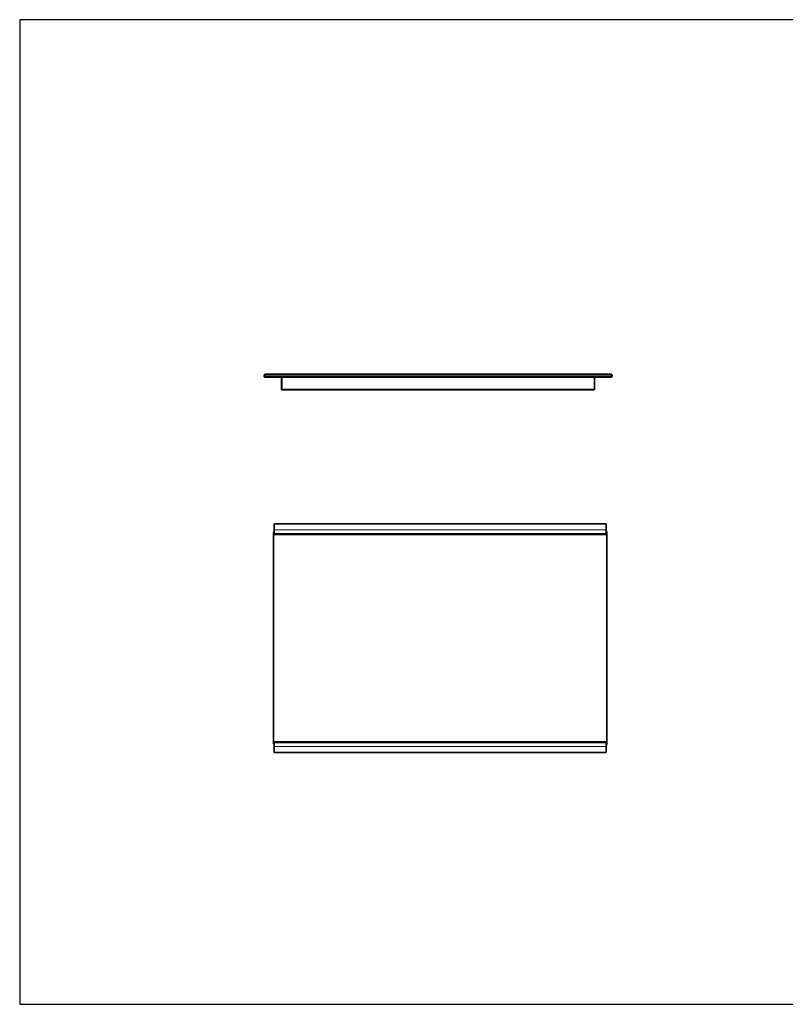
# Model space of a CAD drawing. Header units: inches. Extents: x 0 to 12.9, y 0 to 8.3.
# Tile 1 of 3: x 0 to 6.4, y 0 to 8.3. Entities that reach past the tile are written whole.
import ezdxf

# ---------------------------------------------------------------- set-up
doc = ezdxf.new("R2010")
doc.units = ezdxf.units.IN
doc.header["$MEASUREMENT"] = 0
doc.layers.add('Default', color=7, linetype='Continuous')

# ---------------------------------------------------------------- blocks, each defined once
blk = doc.blocks.new('MODEL_0')
at = {"lineweight": 0}
for p, q in [((2.0583, 5.2905), (2.0583, 5.2924)), ((2.0583, 5.2924), (4.9703, 5.2924)), ((4.9703, 5.2924), (4.9703, 5.2852)), ((2.0583, 5.285), (2.0583, 5.2905)), ((2.0583, 5.284), (2.0583, 5.285)), ((2.0583, 5.2834), (2.0583, 5.284)), ((2.0583, 5.2815), (2.0583, 5.2834)), ((2.0583, 5.2795), (2.0583, 5.2815)), ((2.0583, 5.2786), (2.0583, 5.2795)), ((4.9703, 5.2786), (2.0583, 5.2786)), ((2.0583, 5.2754), (2.0583, 5.277)), ((2.0583, 5.277), (4.9703, 5.277)), ((2.0583, 5.2735), (2.0583, 5.2754)), ((2.0583, 5.2717), (2.0583, 5.2735)), ((2.0583, 5.2712), (2.0583, 5.2717)), ((2.0583, 5.2702), (2.0583, 5.2712)), ((2.0583, 5.2673), (2.0583, 5.2702)), ((4.9703, 5.2673), (2.0583, 5.2673)), ((2.0583, 5.2666), (2.0583, 5.2669)), ((2.0583, 5.2669), (4.9703, 5.2669)), ((4.9703, 5.2666), (2.0583, 5.2666)), ((2.2003, 5.1658), (2.2003, 5.2657)), ((2.2003, 5.2657), (2.202, 5.2657)), ((2.202, 5.1658), (2.202, 5.2657)), ((2.202, 5.2657), (2.2039, 5.2657)), ((2.202, 5.2657), (2.202, 5.1658)), ((2.2039, 5.2657), (2.2039, 5.1658)), ((2.2039, 5.1658), (2.2039, 5.2657)), ((2.2039, 5.2657), (4.8245, 5.2657)), ((4.8245, 5.2657), (4.8245, 5.1658)), ((4.8245, 5.1658), (4.8245, 5.2657)), ((4.8245, 5.2657), (4.8264, 5.2657)), ((4.8264, 5.2657), (4.8264, 5.1658)), ((4.8264, 5.1658), (4.8264, 5.2657)), ((4.8264, 5.2657), (4.8282, 5.2657)), ((4.8282, 5.2657), (4.8282, 5.1658)), ((4.9703, 5.2852), (4.9703, 5.285)), ((4.9703, 5.285), (4.9703, 5.2842)), ((4.9703, 5.2842), (4.9703, 5.2834)), ((4.9703, 5.2834), (4.9703, 5.2815)), ((4.9703, 5.2815), (4.9703, 5.2795)), ((4.9703, 5.2795), (4.9703, 5.2786)), ((4.9703, 5.277), (4.9703, 5.2754)), ((4.9703, 5.2754), (4.9703, 5.2735)), ((4.9703, 5.2735), (4.9703, 5.2717)), ((4.9703, 5.2717), (4.9703, 5.271)), ((4.9703, 5.271), (4.9703, 5.2702)), ((4.9703, 5.2702), (4.9703, 5.2673)), ((4.9703, 5.2669), (4.9703, 5.2666)), ((2.202, 5.1658), (2.2003, 5.1658)), ((2.2039, 5.1658), (2.202, 5.1658)), ((4.8245, 5.1658), (2.2039, 5.1658)), ((2.2039, 5.1658), (4.8245, 5.1658)), ((2.2039, 5.1639), (2.2039, 5.1658)), ((4.8245, 5.1639), (2.2039, 5.1639)), ((2.2039, 5.1621), (2.2039, 5.1639)), ((2.2039, 5.1639), (4.8245, 5.1639)), ((4.8245, 5.1621), (2.2039, 5.1621)), ((4.8264, 5.1658), (4.8245, 5.1658)), ((4.8245, 5.1658), (4.8245, 5.1639)), ((4.8245, 5.1639), (4.8245, 5.1621)), ((4.8282, 5.1658), (4.8264, 5.1658))]:
    blk.add_line(p, q, dxfattribs=at).dxf.unprotected_set("ltscale", 0)
at = {"lineweight": 35}
for p, q in [((4.9703, 5.2924), (2.0583, 5.2924)), ((2.0583, 5.2924), (2.0583, 5.2905)), ((4.9703, 5.2852), (4.9703, 5.2924)), ((2.0529, 5.2795), (2.0527, 5.2774)), ((2.0527, 5.2774), (2.0529, 5.2754)), ((2.0532, 5.2815), (2.0529, 5.2795)), ((2.0529, 5.2754), (2.0532, 5.2735)), ((2.0532, 5.2815), (2.0537, 5.2834)), ((2.0532, 5.2735), (2.0534, 5.2726)), ((2.0537, 5.2717), (2.0534, 5.2726)), ((2.0543, 5.285), (2.0537, 5.2834)), ((2.0537, 5.2717), (2.0543, 5.2702)), ((2.0543, 5.285), (2.0548, 5.285)), ((2.0543, 5.2702), (2.0548, 5.2702)), ((2.0548, 5.285), (2.0562, 5.285)), ((2.0548, 5.2702), (2.0563, 5.2702)), ((2.0562, 5.285), (2.0583, 5.285)), ((2.0563, 5.2702), (2.0583, 5.2702)), ((2.0583, 5.285), (2.0583, 5.2905)), ((2.0583, 5.2894), (2.0583, 5.2889)), ((2.0583, 5.285), (2.0583, 5.284)), ((2.0583, 5.284), (2.0583, 5.2834)), ((2.0583, 5.2834), (2.0583, 5.2815)), ((2.0583, 5.2815), (2.0583, 5.2795)), ((2.0583, 5.2795), (2.0583, 5.2786)), ((2.0583, 5.2785), (2.0583, 5.2785)), ((2.0583, 5.2785), (2.0583, 5.2782)), ((2.0583, 5.2783), (2.0583, 5.2785)), ((2.0583, 5.2785), (2.0583, 5.2781)), ((2.0583, 5.2782), (2.0583, 5.2781)), ((2.0583, 5.2781), (2.0583, 5.278)), ((2.0583, 5.2781), (2.0583, 5.2779)), ((2.0583, 5.278), (2.0583, 5.2779)), ((2.0583, 5.2779), (2.0583, 5.2777)), ((2.0583, 5.2777), (2.0583, 5.2776)), ((2.0583, 5.2777), (2.0583, 5.2773)), ((2.0583, 5.2776), (2.0583, 5.2774)), ((2.0583, 5.2772), (2.0583, 5.2774)), ((2.0583, 5.277), (2.0583, 5.2772)), ((2.0583, 5.277), (2.0583, 5.2754)), ((2.0583, 5.2754), (2.0583, 5.2735)), ((2.0583, 5.2735), (2.0583, 5.2717)), ((2.0583, 5.2717), (2.0583, 5.2712)), ((2.0583, 5.2712), (2.0583, 5.2702)), ((2.0583, 5.2702), (2.0583, 5.2673)), ((2.0583, 5.2673), (2.0583, 5.2672)), ((2.0583, 5.2672), (2.0583, 5.267)), ((2.0583, 5.267), (2.0583, 5.2669)), ((2.0583, 5.2669), (2.0583, 5.2666)), ((2.0583, 5.2666), (2.0583, 5.2663)), ((2.0583, 5.2663), (2.0583, 5.2662)), ((2.0583, 5.2662), (2.0583, 5.266)), ((2.0583, 5.266), (2.0583, 5.2659)), ((2.0583, 5.2658), (2.1988, 5.2657)), ((2.1988, 5.2657), (2.1988, 5.1658)), ((2.1988, 5.2657), (2.1991, 5.2657)), ((2.1991, 5.2657), (2.2003, 5.2657)), ((2.2003, 5.2657), (2.202, 5.2657)), ((2.202, 5.2657), (2.2039, 5.2657)), ((2.2039, 5.2657), (4.8245, 5.2657)), ((4.8245, 5.2657), (4.8264, 5.2657)), ((4.8264, 5.2657), (4.8282, 5.2657)), ((4.8282, 5.2657), (4.8293, 5.2657)), ((4.8293, 5.2657), (4.8297, 5.2657)), ((4.8297, 5.1658), (4.8297, 5.2657)), ((4.8297, 5.2657), (4.9703, 5.2657)), ((4.9703, 5.2889), (4.9703, 5.2905)), ((4.9703, 5.2905), (4.9703, 5.2889)), ((4.9703, 5.2889), (4.9703, 5.2904)), ((4.9703, 5.2904), (4.9703, 5.2889)), ((4.9703, 5.2889), (4.9703, 5.2904)), ((4.9703, 5.2904), (4.9703, 5.2889)), ((4.9703, 5.2889), (4.9703, 5.2903)), ((4.9703, 5.2903), (4.9703, 5.2889)), ((4.9703, 5.2889), (4.9703, 5.2901)), ((4.9703, 5.2901), (4.9703, 5.2889)), ((4.9703, 5.2889), (4.9703, 5.2899)), ((4.9703, 5.2889), (4.9703, 5.2899)), ((4.9703, 5.2896), (4.9703, 5.2889)), ((4.9703, 5.2896), (4.9703, 5.2889)), ((4.9703, 5.2894), (4.9703, 5.2889)), ((4.9703, 5.2889), (4.9703, 5.2894)), ((4.9703, 5.2852), (4.9703, 5.285)), ((4.9703, 5.285), (4.9724, 5.285)), ((4.9703, 5.2842), (4.9703, 5.285)), ((4.9703, 5.2834), (4.9703, 5.2842)), ((4.9703, 5.2815), (4.9703, 5.2834)), ((4.9703, 5.2795), (4.9703, 5.2815)), ((4.9703, 5.2786), (4.9703, 5.2795)), ((4.9703, 5.2785), (4.9703, 5.2786)), ((4.9703, 5.2786), (4.9703, 5.2783)), ((4.9703, 5.2782), (4.9703, 5.2785)), ((4.9703, 5.2785), (4.9703, 5.2783)), ((4.9703, 5.2783), (4.9703, 5.2781)), ((4.9703, 5.278), (4.9703, 5.2781)), ((4.9703, 5.2779), (4.9703, 5.278)), ((4.9703, 5.2777), (4.9703, 5.2779)), ((4.9703, 5.2776), (4.9703, 5.2777)), ((4.9703, 5.2777), (4.9703, 5.2773)), ((4.9703, 5.2774), (4.9703, 5.2776)), ((4.9703, 5.2772), (4.9703, 5.2774)), ((4.9703, 5.277), (4.9703, 5.2772)), ((4.9703, 5.2754), (4.9703, 5.277)), ((4.9703, 5.2735), (4.9703, 5.2754)), ((4.9703, 5.2717), (4.9703, 5.2735)), ((4.9703, 5.271), (4.9703, 5.2717)), ((4.9703, 5.2702), (4.9703, 5.271)), ((4.9703, 5.2702), (4.9724, 5.2702)), ((4.9703, 5.2673), (4.9703, 5.2702)), ((4.9703, 5.2672), (4.9703, 5.2673)), ((4.9703, 5.267), (4.9703, 5.2672)), ((4.9703, 5.2669), (4.9703, 5.267)), ((4.9703, 5.2666), (4.9703, 5.2669)), ((4.9703, 5.2663), (4.9703, 5.2666)), ((4.9703, 5.2662), (4.9703, 5.2663)), ((4.9703, 5.266), (4.9703, 5.2662)), ((4.9703, 5.2659), (4.9703, 5.266)), ((4.9703, 5.2657), (4.9703, 5.2659)), ((4.9724, 5.285), (4.9739, 5.285)), ((4.9724, 5.2702), (4.9739, 5.2702)), ((4.9739, 5.285), (4.9743, 5.285)), ((4.9739, 5.2702), (4.9743, 5.2702)), ((4.9743, 5.285), (4.975, 5.2834)), ((4.975, 5.2717), (4.9743, 5.2702)), ((4.9752, 5.2824), (4.975, 5.2834)), ((4.975, 5.2717), (4.9752, 5.2726)), ((4.9755, 5.2815), (4.9752, 5.2824)), ((4.9752, 5.2726), (4.9755, 5.2735)), ((4.9758, 5.2795), (4.9755, 5.2815)), ((4.9755, 5.2735), (4.9758, 5.2754)), ((4.9759, 5.2774), (4.9758, 5.2795)), ((4.9758, 5.2754), (4.9759, 5.2774)), ((2.1991, 5.1639), (2.1988, 5.1658)), ((2.2003, 5.1621), (2.1991, 5.1639)), ((2.202, 5.161), (2.2003, 5.1621)), ((2.202, 5.161), (2.2039, 5.1606)), ((2.2039, 5.1606), (4.8245, 5.1606)), ((4.8264, 5.161), (4.8245, 5.1606)), ((4.8282, 5.1621), (4.8264, 5.161)), ((4.8293, 5.1639), (4.8282, 5.1621)), ((4.8297, 5.1658), (4.8293, 5.1639))]:
    blk.add_line(p, q, dxfattribs=at)
at = {"lineweight": 15}
for p, q in [((2.0532, 5.2774), (2.0527, 5.2774)), ((2.0533, 5.2795), (2.0529, 5.2795)), ((2.0533, 5.2754), (2.0529, 5.2754)), ((2.0536, 5.2815), (2.0532, 5.2815)), ((2.0533, 5.2795), (2.0532, 5.2774)), ((2.0532, 5.2774), (2.0533, 5.2754)), ((2.0545, 5.2774), (2.0532, 5.2774)), ((2.0536, 5.2735), (2.0532, 5.2735)), ((2.0536, 5.2815), (2.0533, 5.2795)), ((2.0546, 5.2795), (2.0533, 5.2795)), ((2.0533, 5.2754), (2.0536, 5.2735)), ((2.0547, 5.2754), (2.0533, 5.2754)), ((2.0541, 5.2834), (2.0536, 5.2815)), ((2.055, 5.2815), (2.0536, 5.2815)), ((2.0541, 5.2717), (2.0536, 5.2735)), ((2.0536, 5.2735), (2.055, 5.2735)), ((2.0541, 5.2834), (2.0537, 5.2834)), ((2.0537, 5.2717), (2.0541, 5.2717)), ((2.0548, 5.285), (2.0541, 5.2834)), ((2.0555, 5.2834), (2.0541, 5.2834)), ((2.0548, 5.2702), (2.0541, 5.2717)), ((2.0541, 5.2717), (2.0556, 5.2717)), ((2.0546, 5.2795), (2.0545, 5.2774)), ((2.0569, 5.2774), (2.0545, 5.2774)), ((2.0545, 5.2774), (2.0547, 5.2754)), ((2.055, 5.2815), (2.0546, 5.2795)), ((2.057, 5.2795), (2.0546, 5.2795)), ((2.057, 5.2754), (2.0547, 5.2754)), ((2.0547, 5.2754), (2.055, 5.2735)), ((2.0555, 5.2834), (2.055, 5.2815)), ((2.0574, 5.2815), (2.055, 5.2815)), ((2.0556, 5.2717), (2.055, 5.2735)), ((2.055, 5.2735), (2.0574, 5.2735)), ((2.0562, 5.285), (2.0555, 5.2834)), ((2.058, 5.2834), (2.0555, 5.2834)), ((2.0563, 5.2702), (2.0556, 5.2717)), ((2.0556, 5.2717), (2.0581, 5.2717)), ((2.057, 5.2795), (2.0569, 5.2774)), ((2.0583, 5.2774), (2.0569, 5.2774)), ((2.0569, 5.2774), (2.057, 5.2754)), ((2.0574, 5.2815), (2.057, 5.2795)), ((2.0583, 5.2795), (2.057, 5.2795)), ((2.0583, 5.2754), (2.057, 5.2754)), ((2.057, 5.2754), (2.0574, 5.2735)), ((2.058, 5.2834), (2.0574, 5.2815)), ((2.0583, 5.2815), (2.0574, 5.2815)), ((2.0581, 5.2717), (2.0574, 5.2735)), ((2.0574, 5.2735), (2.0583, 5.2735)), ((2.0583, 5.284), (2.058, 5.2834)), ((2.0583, 5.2834), (2.058, 5.2834)), ((2.0583, 5.2712), (2.0581, 5.2717)), ((2.0581, 5.2717), (2.0583, 5.2717)), ((4.9703, 5.2785), (2.0583, 5.2786)), ((2.0583, 5.2785), (4.9703, 5.2785)), ((2.0583, 5.2782), (4.9703, 5.2783)), ((2.0583, 5.2781), (4.9703, 5.2781)), ((2.0583, 5.278), (4.9703, 5.278)), ((2.0583, 5.2779), (4.9703, 5.2779)), ((2.0583, 5.2777), (4.9703, 5.2777)), ((2.0583, 5.2776), (4.9703, 5.2776)), ((2.0583, 5.2774), (4.9703, 5.2774)), ((2.0583, 5.2772), (4.9703, 5.2772)), ((2.0583, 5.277), (4.9703, 5.277)), ((2.0583, 5.2673), (4.9703, 5.2673)), ((2.0583, 5.2672), (4.9703, 5.2672)), ((2.0583, 5.267), (4.9703, 5.267)), ((2.0583, 5.2669), (4.9703, 5.2669)), ((2.0583, 5.2666), (4.9703, 5.2666)), ((2.0583, 5.2663), (4.9703, 5.2663)), ((2.0583, 5.2662), (4.9703, 5.2662)), ((2.0583, 5.266), (4.9703, 5.266)), ((2.0583, 5.2659), (4.9703, 5.2659)), ((2.0583, 5.2658), (2.1988, 5.2657)), ((2.1991, 5.2657), (2.1991, 5.1658)), ((2.2003, 5.2657), (2.2003, 5.1658)), ((2.202, 5.2657), (2.202, 5.1658)), ((2.2039, 5.1658), (2.2039, 5.2657)), ((4.8245, 5.2657), (4.8245, 5.1658)), ((4.8264, 5.1658), (4.8264, 5.2657)), ((4.8282, 5.1658), (4.8282, 5.2657)), ((4.8293, 5.1658), (4.8293, 5.2657)), ((4.8297, 5.2657), (4.9703, 5.2657)), ((4.9706, 5.2834), (4.9703, 5.2842)), ((4.9706, 5.2834), (4.9703, 5.2834)), ((4.9712, 5.2815), (4.9703, 5.2815)), ((4.9716, 5.2795), (4.9703, 5.2795)), ((4.9718, 5.2774), (4.9703, 5.2774)), ((4.9716, 5.2754), (4.9703, 5.2754)), ((4.9712, 5.2735), (4.9703, 5.2735)), ((4.9706, 5.2717), (4.9703, 5.2717)), ((4.9703, 5.271), (4.9706, 5.2717)), ((4.9731, 5.2834), (4.9706, 5.2834)), ((4.9712, 5.2815), (4.9706, 5.2834)), ((4.9706, 5.2717), (4.9712, 5.2735)), ((4.9731, 5.2717), (4.9706, 5.2717)), ((4.9737, 5.2815), (4.9712, 5.2815)), ((4.9716, 5.2795), (4.9712, 5.2815)), ((4.9712, 5.2735), (4.9716, 5.2754)), ((4.9737, 5.2735), (4.9712, 5.2735)), ((4.974, 5.2795), (4.9716, 5.2795)), ((4.9718, 5.2774), (4.9716, 5.2795)), ((4.9716, 5.2754), (4.9718, 5.2774)), ((4.974, 5.2754), (4.9716, 5.2754)), ((4.9741, 5.2774), (4.9718, 5.2774)), ((4.9731, 5.2834), (4.9724, 5.285)), ((4.9724, 5.2702), (4.9731, 5.2717)), ((4.9745, 5.2834), (4.9731, 5.2834)), ((4.9737, 5.2815), (4.9731, 5.2834)), ((4.9731, 5.2717), (4.9737, 5.2735)), ((4.9745, 5.2717), (4.9731, 5.2717)), ((4.975, 5.2815), (4.9737, 5.2815)), ((4.974, 5.2795), (4.9737, 5.2815)), ((4.9737, 5.2735), (4.974, 5.2754)), ((4.975, 5.2735), (4.9737, 5.2735)), ((4.9745, 5.2834), (4.9739, 5.285)), ((4.9739, 5.2702), (4.9745, 5.2717)), ((4.9754, 5.2795), (4.974, 5.2795)), ((4.9741, 5.2774), (4.974, 5.2795)), ((4.974, 5.2754), (4.9741, 5.2774)), ((4.9754, 5.2754), (4.974, 5.2754)), ((4.9755, 5.2774), (4.9741, 5.2774)), ((4.975, 5.2834), (4.9745, 5.2834)), ((4.975, 5.2815), (4.9745, 5.2834)), ((4.9745, 5.2717), (4.975, 5.2735)), ((4.975, 5.2717), (4.9745, 5.2717)), ((4.9755, 5.2815), (4.975, 5.2815)), ((4.9754, 5.2795), (4.975, 5.2815)), ((4.975, 5.2735), (4.9754, 5.2754)), ((4.9755, 5.2735), (4.975, 5.2735)), ((4.9758, 5.2795), (4.9754, 5.2795)), ((4.9755, 5.2774), (4.9754, 5.2795)), ((4.9754, 5.2754), (4.9755, 5.2774)), ((4.9758, 5.2754), (4.9754, 5.2754)), ((4.9759, 5.2774), (4.9755, 5.2774)), ((2.1988, 5.1658), (2.1991, 5.1658)), ((2.1991, 5.1658), (2.1995, 5.1639)), ((2.1991, 5.1658), (2.2003, 5.1658)), ((2.1995, 5.1639), (2.1991, 5.1639)), ((2.1995, 5.1639), (2.2004, 5.164)), ((2.2004, 5.1623), (2.1995, 5.1639)), ((2.2003, 5.1658), (2.2004, 5.164)), ((2.2003, 5.1658), (2.202, 5.1658)), ((2.2004, 5.1623), (2.2003, 5.1621)), ((2.2004, 5.164), (2.2008, 5.1627)), ((2.2004, 5.164), (2.202, 5.1639)), ((2.2008, 5.1627), (2.2004, 5.1623)), ((2.202, 5.1614), (2.2004, 5.1623)), ((2.2022, 5.1623), (2.2008, 5.1627)), ((2.202, 5.1639), (2.202, 5.1658)), ((2.202, 5.1658), (2.2039, 5.1658)), ((2.2039, 5.1639), (2.202, 5.1639)), ((2.202, 5.1639), (2.2022, 5.1623)), ((2.2022, 5.1623), (2.202, 5.1614)), ((2.202, 5.161), (2.202, 5.1614)), ((2.202, 5.1614), (2.2039, 5.161)), ((2.2039, 5.1621), (2.2022, 5.1623)), ((4.8245, 5.1658), (2.2039, 5.1658)), ((2.2039, 5.1658), (2.2039, 5.1639)), ((2.2039, 5.1639), (2.2039, 5.1621)), ((2.2039, 5.1639), (4.8245, 5.1639)), ((2.2039, 5.1621), (2.2039, 5.161)), ((2.2039, 5.1621), (4.8245, 5.1621)), ((2.2039, 5.1606), (2.2039, 5.161)), ((2.2039, 5.161), (4.8245, 5.161)), ((4.8245, 5.1639), (4.8245, 5.1658)), ((4.8245, 5.1658), (4.8264, 5.1658)), ((4.8265, 5.1639), (4.8245, 5.1639)), ((4.8245, 5.1621), (4.8245, 5.1639)), ((4.8245, 5.1621), (4.8263, 5.1623)), ((4.8245, 5.161), (4.8245, 5.1621)), ((4.8245, 5.161), (4.8265, 5.1614)), ((4.8245, 5.1606), (4.8245, 5.161)), ((4.8263, 5.1623), (4.8265, 5.1639)), ((4.8263, 5.1623), (4.8276, 5.1627)), ((4.8265, 5.1614), (4.8263, 5.1623)), ((4.8264, 5.1658), (4.8265, 5.1639)), ((4.8264, 5.1658), (4.8282, 5.1658)), ((4.8265, 5.1614), (4.8264, 5.161)), ((4.8265, 5.1639), (4.828, 5.164)), ((4.828, 5.1623), (4.8265, 5.1614)), ((4.828, 5.164), (4.8276, 5.1627)), ((4.8276, 5.1627), (4.828, 5.1623)), ((4.8282, 5.1658), (4.828, 5.164)), ((4.828, 5.164), (4.8289, 5.1639)), ((4.8289, 5.1639), (4.828, 5.1623)), ((4.828, 5.1623), (4.8282, 5.1621)), ((4.8282, 5.1658), (4.8293, 5.1658)), ((4.8289, 5.1639), (4.8293, 5.1658)), ((4.8293, 5.1639), (4.8289, 5.1639)), ((4.8297, 5.1658), (4.8293, 5.1658))]:
    blk.add_line(p, q, dxfattribs=at)
blk = doc.blocks.new('MODEL_2')
at = {"lineweight": 35}
for p, q in [((2.1362, 3.9699), (2.1339, 3.9655)), ((2.1376, 3.9716), (2.1362, 3.9699)), ((2.1376, 4.0347), (2.1376, 4.0345)), ((4.9273, 4.0345), (2.1376, 4.0347)), ((2.1376, 4.0344), (2.1376, 4.0342)), ((2.1376, 4.0342), (2.1376, 4.034)), ((2.1376, 4.034), (2.1376, 4.0342)), ((2.1376, 4.0342), (2.1376, 4.0341)), ((2.1376, 4.034), (2.1376, 4.0338)), ((2.1376, 4.0338), (2.1376, 3.9846)), ((2.1376, 3.9846), (2.1376, 3.9716)), ((2.1376, 3.9716), (2.1376, 3.9712)), ((2.1376, 3.9712), (2.1376, 3.9701)), ((2.1376, 3.9701), (2.1376, 3.9684)), ((4.9273, 4.0342), (4.9273, 4.0345)), ((4.9273, 4.034), (4.9273, 4.0344)), ((4.9273, 4.034), (4.9273, 4.0342)), ((4.9273, 4.0342), (4.9273, 4.034)), ((4.9273, 4.0338), (4.9273, 4.034)), ((4.9273, 3.9846), (4.9273, 4.0338)), ((4.9273, 3.9716), (4.9273, 3.9846)), ((4.9273, 3.9716), (4.9287, 3.9699)), ((4.9273, 3.9712), (4.9273, 3.9716)), ((4.9273, 3.9702), (4.9273, 3.9712)), ((4.9273, 3.9685), (4.9273, 3.9702)), ((4.9287, 3.9699), (4.931, 3.9655)), ((2.1322, 3.9565), (2.1327, 3.9607)), ((2.1322, 3.9565), (2.1323, 3.9562)), ((2.1323, 2.1932), (2.1323, 3.9562)), ((2.1339, 3.9655), (2.1326, 3.961)), ((2.1326, 3.961), (2.1327, 3.9607)), ((2.1376, 3.9684), (2.1376, 3.9677)), ((2.1376, 3.9677), (2.1376, 3.9663)), ((2.1376, 3.9663), (2.1376, 3.9528)), ((2.1376, 3.9528), (2.1376, 3.9465)), ((2.1376, 3.9465), (2.1376, 3.9462)), ((2.1376, 3.9462), (2.1376, 3.9461)), ((2.1376, 3.9461), (2.1376, 3.946)), ((2.1376, 3.946), (2.1376, 3.9458)), ((2.1376, 3.9458), (4.9273, 3.9459)), ((2.1376, 3.9457), (2.1376, 3.9459)), ((2.1376, 3.9459), (2.1376, 3.9458)), ((4.9273, 3.9676), (4.9273, 3.9685)), ((4.9273, 3.9664), (4.9273, 3.9676)), ((4.9273, 3.9528), (4.9273, 3.9664)), ((4.9273, 3.9465), (4.9273, 3.9528)), ((4.9273, 3.9457), (4.9273, 3.9465)), ((4.9273, 3.9457), (4.9273, 3.9464)), ((4.9273, 3.9464), (4.9273, 3.9457)), ((4.9273, 3.9461), (4.9273, 3.9462)), ((4.9273, 3.9457), (4.9273, 3.9462)), ((4.9273, 3.9461), (4.9273, 3.9457)), ((4.9273, 3.9457), (4.9273, 3.946)), ((4.9273, 3.9459), (4.9273, 3.9457)), ((4.931, 3.9655), (4.9323, 3.961)), ((4.9323, 3.961), (4.9322, 3.9607)), ((4.9322, 3.9607), (4.9327, 3.9565)), ((4.9326, 3.9562), (4.9327, 3.9565)), ((4.9326, 3.9562), (4.9326, 2.1932)), ((2.1323, 2.1932), (2.1322, 2.1929)), ((2.1327, 2.1887), (2.1322, 2.1929)), ((2.1327, 2.1887), (2.1326, 2.1885)), ((2.1339, 2.1839), (2.1326, 2.1885)), ((2.1362, 2.1796), (2.1339, 2.1839)), ((2.1376, 2.1779), (2.1362, 2.1796)), ((2.1376, 2.2037), (2.1376, 2.2029)), ((2.1376, 2.2033), (2.1376, 2.2037)), ((2.1376, 2.2037), (2.1376, 2.203)), ((2.1376, 2.203), (2.1376, 2.2037)), ((2.1376, 2.2037), (2.1376, 2.2032)), ((2.1376, 2.2035), (2.1376, 2.2037)), ((2.1376, 2.2037), (2.1376, 2.2034)), ((4.9273, 2.2036), (2.1376, 2.2035)), ((2.1376, 2.2033), (2.1376, 2.2032)), ((2.1376, 2.2029), (2.1376, 2.1966)), ((2.1376, 2.1966), (2.1376, 2.1828)), ((2.1376, 2.1828), (2.1376, 2.1815)), ((2.1376, 2.1815), (2.1376, 2.1808)), ((2.1376, 2.1808), (2.1376, 2.1792)), ((2.1376, 2.1792), (2.1376, 2.1782)), ((2.1376, 2.1782), (2.1376, 2.1779)), ((2.1376, 2.1779), (2.1376, 2.1648)), ((2.1376, 2.1648), (2.1376, 2.1156)), ((4.9273, 2.2037), (4.9273, 2.2035)), ((4.9273, 2.2034), (4.9273, 2.2036)), ((4.9273, 2.2033), (4.9273, 2.2034)), ((4.9273, 2.2032), (4.9273, 2.2033)), ((4.9273, 2.2029), (4.9273, 2.2032)), ((4.9273, 2.1966), (4.9273, 2.2029)), ((4.9273, 2.1827), (4.9273, 2.1966)), ((4.9273, 2.1815), (4.9273, 2.1827)), ((4.9273, 2.1807), (4.9273, 2.1815)), ((4.9273, 2.1791), (4.9273, 2.1807)), ((4.9288, 2.1796), (4.9273, 2.1778)), ((4.9273, 2.1782), (4.9273, 2.1791)), ((4.9273, 2.1778), (4.9273, 2.1782)), ((4.9273, 2.1648), (4.9273, 2.1778)), ((4.9273, 2.1156), (4.9273, 2.1648)), ((4.931, 2.1839), (4.9288, 2.1796)), ((4.9323, 2.1885), (4.931, 2.1839)), ((4.9327, 2.1929), (4.9322, 2.1887)), ((4.9323, 2.1885), (4.9322, 2.1887)), ((4.9327, 2.1929), (4.9326, 2.1932)), ((2.1376, 2.1156), (2.1376, 2.1154)), ((2.1376, 2.1154), (2.1376, 2.1152)), ((2.1376, 2.1152), (2.1376, 2.1154)), ((2.1376, 2.1154), (2.1376, 2.115)), ((2.1376, 2.1152), (2.1376, 2.1149)), ((2.1376, 2.1149), (4.9273, 2.1147)), ((4.9273, 2.1154), (4.9273, 2.1156)), ((4.9273, 2.1152), (4.9273, 2.1154)), ((4.9273, 2.1154), (4.9273, 2.1152)), ((4.9273, 2.1152), (4.9273, 2.1153)), ((4.9273, 2.1147), (4.9273, 2.1149))]:
    blk.add_line(p, q, dxfattribs=at)
at = {"lineweight": 15}
for p, q in [((2.1341, 3.9653), (2.1363, 3.9697)), ((2.1344, 3.9645), (2.1367, 3.9691)), ((2.1362, 3.9699), (2.1363, 3.9697)), ((2.1363, 3.9697), (2.1376, 3.9712)), ((2.1363, 3.9697), (2.1367, 3.9691)), ((2.1367, 3.9691), (2.1376, 3.9701)), ((2.1367, 3.9691), (2.1373, 3.9681)), ((4.9273, 4.0345), (2.1376, 4.0347)), ((2.1376, 4.0345), (4.9273, 4.0345)), ((4.9273, 4.0345), (2.1376, 4.0344)), ((2.1376, 4.0344), (4.9273, 4.0345)), ((4.9273, 4.0342), (2.1376, 4.0342)), ((4.9273, 4.034), (2.1376, 4.034)), ((4.9273, 4.0338), (2.1376, 4.0338)), ((4.9273, 3.9846), (2.1376, 3.9846)), ((4.9273, 3.9712), (4.9286, 3.9697)), ((4.9273, 3.9702), (4.9282, 3.9691)), ((4.9282, 3.9691), (4.9277, 3.9681)), ((4.9286, 3.9697), (4.9282, 3.9691)), ((4.9282, 3.9691), (4.9306, 3.9645)), ((4.9287, 3.9699), (4.9286, 3.9697)), ((4.9286, 3.9697), (4.9309, 3.9653)), ((2.1323, 3.9562), (2.1326, 3.9553)), ((2.1326, 3.9553), (2.1331, 3.9599)), ((2.1326, 2.194), (2.1326, 3.9553)), ((2.1326, 3.9553), (2.1331, 3.9538)), ((2.1327, 3.9607), (2.1341, 3.9653)), ((2.1327, 3.9607), (2.1331, 3.9599)), ((2.1331, 3.9599), (2.1344, 3.9645)), ((2.1331, 3.9599), (2.1335, 3.9586)), ((2.1331, 3.9538), (2.1335, 3.9586)), ((2.1331, 2.1952), (2.1331, 3.9538)), ((2.1331, 3.9538), (2.1337, 3.9525)), ((2.1335, 3.9586), (2.1349, 3.9634)), ((2.1335, 3.9586), (2.1342, 3.9574)), ((2.1342, 3.9574), (2.1337, 3.9525)), ((2.1337, 3.9525), (2.1337, 2.1963)), ((2.1339, 3.9655), (2.1341, 3.9653)), ((2.1341, 3.9653), (2.1344, 3.9645)), ((2.1356, 3.9623), (2.1342, 3.9574)), ((2.1344, 3.9645), (2.1349, 3.9634)), ((2.1349, 3.9634), (2.1373, 3.9681)), ((2.1349, 3.9634), (2.1356, 3.9623)), ((2.1376, 3.9663), (2.1356, 3.9623)), ((2.1373, 3.9681), (2.1376, 3.9684)), ((2.1373, 3.9681), (2.1376, 3.9677)), ((4.9273, 3.9528), (2.1376, 3.9528)), ((4.9273, 3.9465), (2.1376, 3.9465)), ((4.9273, 3.9462), (2.1376, 3.9462)), ((4.9273, 3.9461), (2.1376, 3.9461)), ((4.9273, 3.9459), (2.1376, 3.946)), ((2.1376, 3.9458), (4.9273, 3.9459)), ((4.9273, 3.9685), (4.9277, 3.9681)), ((4.9277, 3.9681), (4.9273, 3.9676)), ((4.9294, 3.9623), (4.9273, 3.9664)), ((4.9277, 3.9681), (4.93, 3.9634)), ((4.93, 3.9634), (4.9294, 3.9623)), ((4.9308, 3.9574), (4.9294, 3.9623)), ((4.9306, 3.9645), (4.93, 3.9634)), ((4.93, 3.9634), (4.9314, 3.9586)), ((4.9309, 3.9653), (4.9306, 3.9645)), ((4.9306, 3.9645), (4.9319, 3.9599)), ((4.9314, 3.9586), (4.9308, 3.9574)), ((4.9312, 3.9525), (4.9308, 3.9574)), ((4.931, 3.9655), (4.9309, 3.9653)), ((4.9309, 3.9653), (4.9322, 3.9607)), ((4.9312, 3.9525), (4.9318, 3.9538)), ((4.9312, 2.1963), (4.9312, 3.9525)), ((4.9319, 3.9599), (4.9314, 3.9586)), ((4.9314, 3.9586), (4.9318, 3.9538)), ((4.9318, 3.9538), (4.9323, 3.9553)), ((4.9318, 3.9538), (4.9318, 2.1952)), ((4.9322, 3.9607), (4.9319, 3.9599)), ((4.9319, 3.9599), (4.9323, 3.9553)), ((4.9323, 3.9553), (4.9326, 3.9562)), ((4.9323, 3.9553), (4.9323, 2.194)), ((2.1326, 2.194), (2.1323, 2.1932)), ((2.1331, 2.1952), (2.1326, 2.194)), ((2.133, 2.1894), (2.1326, 2.194)), ((2.133, 2.1894), (2.1327, 2.1887)), ((2.134, 2.1841), (2.1327, 2.1887)), ((2.1335, 2.1905), (2.133, 2.1894)), ((2.1344, 2.1848), (2.133, 2.1894)), ((2.1337, 2.1963), (2.1331, 2.1952)), ((2.1335, 2.1905), (2.1331, 2.1952)), ((2.1342, 2.1915), (2.1335, 2.1905)), ((2.1349, 2.1857), (2.1335, 2.1905)), ((2.1337, 2.1963), (2.1342, 2.1915)), ((2.134, 2.1841), (2.1339, 2.1839)), ((2.1344, 2.1848), (2.134, 2.1841)), ((2.1363, 2.1798), (2.134, 2.1841)), ((2.1342, 2.1915), (2.1356, 2.1866)), ((2.1349, 2.1857), (2.1344, 2.1848)), ((2.1367, 2.1803), (2.1344, 2.1848)), ((2.1356, 2.1866), (2.1349, 2.1857)), ((2.1373, 2.1811), (2.1349, 2.1857)), ((2.1356, 2.1866), (2.1376, 2.1828)), ((2.1363, 2.1798), (2.1362, 2.1796)), ((2.1367, 2.1803), (2.1363, 2.1798)), ((2.1376, 2.1782), (2.1363, 2.1798)), ((2.1373, 2.1811), (2.1367, 2.1803)), ((2.1376, 2.1792), (2.1367, 2.1803)), ((2.1376, 2.1815), (2.1373, 2.1811)), ((2.1376, 2.1808), (2.1373, 2.1811)), ((4.9273, 2.2036), (2.1376, 2.2035)), ((2.1376, 2.2035), (4.9273, 2.2034)), ((2.1376, 2.2033), (4.9273, 2.2033)), ((2.1376, 2.2032), (4.9273, 2.2032)), ((2.1376, 2.2029), (4.9273, 2.2029)), ((2.1376, 2.1966), (4.9273, 2.1966)), ((2.1376, 2.1648), (4.9273, 2.1648)), ((4.9273, 2.1827), (4.9294, 2.1866)), ((4.9277, 2.1811), (4.9273, 2.1815)), ((4.9277, 2.1811), (4.9273, 2.1807)), ((4.9283, 2.1803), (4.9273, 2.1791)), ((4.9286, 2.1798), (4.9273, 2.1782)), ((4.93, 2.1857), (4.9277, 2.1811)), ((4.9283, 2.1803), (4.9277, 2.1811)), ((4.9306, 2.1848), (4.9283, 2.1803)), ((4.9286, 2.1798), (4.9283, 2.1803)), ((4.9309, 2.1841), (4.9286, 2.1798)), ((4.9288, 2.1796), (4.9286, 2.1798)), ((4.9294, 2.1866), (4.9308, 2.1915)), ((4.93, 2.1857), (4.9294, 2.1866)), ((4.9314, 2.1905), (4.93, 2.1857)), ((4.9306, 2.1848), (4.93, 2.1857)), ((4.9319, 2.1894), (4.9306, 2.1848)), ((4.9309, 2.1841), (4.9306, 2.1848)), ((4.9308, 2.1915), (4.9312, 2.1963)), ((4.9314, 2.1905), (4.9308, 2.1915)), ((4.9322, 2.1887), (4.9309, 2.1841)), ((4.931, 2.1839), (4.9309, 2.1841)), ((4.9318, 2.1952), (4.9312, 2.1963)), ((4.9318, 2.1952), (4.9314, 2.1905)), ((4.9319, 2.1894), (4.9314, 2.1905)), ((4.9323, 2.194), (4.9318, 2.1952)), ((4.9323, 2.194), (4.9319, 2.1894)), ((4.9322, 2.1887), (4.9319, 2.1894)), ((4.9326, 2.1932), (4.9323, 2.194)), ((2.1376, 2.1156), (4.9273, 2.1156)), ((2.1376, 2.1154), (4.9273, 2.1154)), ((2.1376, 2.1152), (4.9273, 2.1152)), ((2.1376, 2.1149), (2.1376, 2.115)), ((4.9273, 2.1149), (2.1376, 2.1149)), ((2.1376, 2.1149), (4.9273, 2.1147))]:
    blk.add_line(p, q, dxfattribs=at)
at = {"lineweight": 0}
for p, q in [((2.1376, 3.9846), (2.1376, 4.0338)), ((2.1376, 4.0338), (4.9273, 4.0338)), ((4.9273, 3.9846), (2.1376, 3.9846)), ((2.1376, 3.9846), (4.9273, 3.9846)), ((2.1376, 3.9716), (2.1376, 3.9846)), ((2.1376, 3.9712), (2.1376, 3.9716)), ((2.1376, 3.9701), (2.1376, 3.9712)), ((2.1376, 3.9684), (2.1376, 3.9701)), ((4.9273, 4.0338), (4.9273, 3.9846)), ((4.9273, 3.9846), (4.9273, 3.9716)), ((4.9273, 3.9716), (4.9273, 3.9712)), ((4.9273, 3.9712), (4.9273, 3.9702)), ((4.9273, 3.9702), (4.9273, 3.9685)), ((2.1326, 2.194), (2.1326, 3.9553)), ((2.1326, 3.9553), (2.1331, 3.9538)), ((2.1331, 2.1952), (2.1331, 3.9538)), ((2.1331, 3.9538), (2.1337, 3.9525)), ((2.1331, 3.9538), (2.1331, 2.1952)), ((2.1337, 3.9525), (2.1342, 3.9574)), ((2.1337, 3.9525), (2.1342, 3.9574)), ((2.1337, 3.9525), (2.1342, 3.9574)), ((2.1337, 2.1963), (2.1337, 3.9525)), ((2.1337, 3.9525), (2.1337, 2.1963)), ((2.1337, 2.1963), (2.1337, 3.9525)), ((2.1337, 2.1963), (2.1337, 3.9525)), ((2.1342, 3.9574), (2.1356, 3.9623)), ((2.1342, 3.9574), (2.1356, 3.9623)), ((2.1342, 3.9574), (2.1356, 3.9623)), ((2.1356, 3.9623), (2.1376, 3.9663)), ((2.1356, 3.9623), (2.1376, 3.9663)), ((2.1356, 3.9623), (2.1376, 3.9663)), ((2.1376, 3.9677), (2.1376, 3.9684)), ((2.1376, 3.9663), (2.1376, 3.9677)), ((2.1376, 3.9663), (2.1376, 3.9528)), ((2.1376, 3.9528), (2.1376, 3.9663)), ((2.1376, 3.9663), (2.1376, 3.9528)), ((2.1376, 3.9663), (2.1376, 3.9528)), ((2.1376, 3.9528), (2.1376, 3.9465)), ((2.1376, 3.9465), (2.1376, 3.9528)), ((2.1376, 3.9528), (4.9273, 3.9528)), ((4.9273, 3.9528), (2.1376, 3.9528)), ((2.1376, 3.9528), (2.1376, 3.9465)), ((2.1376, 3.9528), (2.1376, 3.9465)), ((2.1376, 3.9465), (2.1376, 3.9462)), ((2.1376, 3.9462), (2.1376, 3.9465)), ((2.1376, 3.9465), (4.9273, 3.9465)), ((4.9273, 3.9465), (2.1376, 3.9465)), ((2.1376, 3.9462), (2.1376, 3.9465)), ((2.1376, 3.9465), (4.9273, 3.9465)), ((2.1376, 3.9465), (2.1376, 3.9462)), ((2.1376, 3.9465), (2.1376, 3.9462)), ((2.1376, 3.9462), (2.1376, 3.9465)), ((2.1376, 3.9465), (4.9273, 3.9465)), ((2.1376, 3.9462), (2.1376, 3.9461)), ((4.9273, 3.9462), (2.1376, 3.9462)), ((4.9273, 3.9462), (2.1376, 3.9462)), ((2.1376, 3.9462), (2.1376, 3.9461)), ((2.1376, 3.9462), (2.1376, 3.9461)), ((4.9273, 3.9462), (2.1376, 3.9462)), ((2.1376, 3.9461), (2.1376, 3.946)), ((2.1376, 3.946), (2.1376, 3.9461)), ((2.1376, 3.9461), (4.9273, 3.9461)), ((2.1376, 3.946), (2.1376, 3.9461)), ((2.1376, 3.9461), (4.9273, 3.9461)), ((2.1376, 3.9461), (2.1376, 3.946)), ((2.1376, 3.9461), (2.1376, 3.946)), ((2.1376, 3.946), (2.1376, 3.9461)), ((2.1376, 3.9461), (4.9273, 3.9461)), ((2.1376, 3.946), (2.1376, 3.9458)), ((4.9273, 3.9459), (2.1376, 3.946)), ((4.9273, 3.9459), (2.1376, 3.946)), ((2.1376, 3.946), (2.1376, 3.9458)), ((2.1376, 3.946), (2.1376, 3.9458)), ((4.9273, 3.9459), (2.1376, 3.946)), ((2.1376, 3.9458), (4.9273, 3.9459)), ((2.1376, 3.9458), (4.9273, 3.9459)), ((2.1376, 3.9458), (4.9273, 3.9459)), ((4.9273, 3.9685), (4.9273, 3.9676)), ((4.9273, 3.9676), (4.9273, 3.9664)), ((4.9273, 3.9528), (4.9273, 3.9664)), ((4.9273, 3.9664), (4.9294, 3.9623)), ((4.9273, 3.9664), (4.9273, 3.9528)), ((4.9273, 3.9528), (4.9273, 3.9664)), ((4.9273, 3.9664), (4.9294, 3.9623)), ((4.9273, 3.9528), (4.9273, 3.9664)), ((4.9273, 3.9664), (4.9294, 3.9623)), ((4.9273, 3.9465), (4.9273, 3.9528)), ((4.9273, 3.9528), (4.9273, 3.9465)), ((4.9273, 3.9465), (4.9273, 3.9528)), ((4.9273, 3.9465), (4.9273, 3.9528)), ((4.9273, 3.9461), (4.9273, 3.9462)), ((4.9273, 3.9461), (4.9273, 3.9462)), ((4.9273, 3.9461), (4.9273, 3.9462)), ((4.9294, 3.9623), (4.9308, 3.9574)), ((4.9294, 3.9623), (4.9308, 3.9574)), ((4.9294, 3.9623), (4.9308, 3.9574)), ((4.9308, 3.9574), (4.9312, 3.9525)), ((4.9308, 3.9574), (4.9312, 3.9525)), ((4.9308, 3.9574), (4.9312, 3.9525)), ((4.9312, 3.9525), (4.9312, 2.1963)), ((4.9312, 3.9525), (4.9312, 2.1963)), ((4.9312, 3.9525), (4.9312, 2.1963)), ((2.1331, 2.1952), (2.1326, 2.194)), ((2.1337, 2.1963), (2.1331, 2.1952)), ((2.1342, 2.1915), (2.1337, 2.1963)), ((2.1342, 2.1915), (2.1337, 2.1963)), ((2.1342, 2.1915), (2.1337, 2.1963)), ((2.1356, 2.1866), (2.1342, 2.1915)), ((2.1356, 2.1866), (2.1342, 2.1915)), ((2.1356, 2.1866), (2.1342, 2.1915)), ((2.1376, 2.1828), (2.1356, 2.1866)), ((2.1376, 2.1828), (2.1356, 2.1866)), ((2.1376, 2.1828), (2.1356, 2.1866)), ((4.9273, 2.2036), (2.1376, 2.2035)), ((4.9273, 2.2036), (2.1376, 2.2035)), ((4.9273, 2.2036), (2.1376, 2.2035)), ((2.1376, 2.2035), (4.9273, 2.2034)), ((2.1376, 2.2035), (4.9273, 2.2034)), ((2.1376, 2.2035), (4.9273, 2.2034)), ((4.9273, 2.2033), (2.1376, 2.2033)), ((2.1376, 2.2033), (2.1376, 2.2032)), ((4.9273, 2.2033), (2.1376, 2.2033)), ((2.1376, 2.2033), (2.1376, 2.2032)), ((4.9273, 2.2033), (2.1376, 2.2033)), ((2.1376, 2.2033), (2.1376, 2.2032)), ((2.1376, 2.2032), (4.9273, 2.2032)), ((2.1376, 2.2032), (4.9273, 2.2032)), ((2.1376, 2.2032), (4.9273, 2.2032)), ((4.9273, 2.2029), (2.1376, 2.2029)), ((2.1376, 2.2029), (2.1376, 2.1966)), ((2.1376, 2.1966), (2.1376, 2.2029)), ((2.1376, 2.2029), (4.9273, 2.2029)), ((4.9273, 2.2029), (2.1376, 2.2029)), ((2.1376, 2.2029), (2.1376, 2.1966)), ((4.9273, 2.2029), (2.1376, 2.2029)), ((2.1376, 2.2029), (2.1376, 2.1966)), ((2.1376, 2.1966), (2.1376, 2.1828)), ((4.9273, 2.1966), (2.1376, 2.1966)), ((2.1376, 2.1828), (2.1376, 2.1966)), ((2.1376, 2.1966), (4.9273, 2.1966)), ((2.1376, 2.1966), (2.1376, 2.1828)), ((2.1376, 2.1966), (2.1376, 2.1828)), ((2.1376, 2.1815), (2.1376, 2.1828)), ((2.1376, 2.1808), (2.1376, 2.1815)), ((2.1376, 2.1792), (2.1376, 2.1808)), ((2.1376, 2.1782), (2.1376, 2.1792)), ((2.1376, 2.1779), (2.1376, 2.1782)), ((2.1376, 2.1648), (2.1376, 2.1779)), ((2.1376, 2.1156), (2.1376, 2.1648)), ((2.1376, 2.1648), (4.9273, 2.1648)), ((4.9273, 2.1648), (2.1376, 2.1648)), ((4.9273, 2.2034), (4.9273, 2.2036)), ((4.9273, 2.2034), (4.9273, 2.2036)), ((4.9273, 2.2034), (4.9273, 2.2036)), ((4.9273, 2.2033), (4.9273, 2.2034)), ((4.9273, 2.2034), (4.9273, 2.2033)), ((4.9273, 2.2033), (4.9273, 2.2034)), ((4.9273, 2.2034), (4.9273, 2.2033)), ((4.9273, 2.2034), (4.9273, 2.2033)), ((4.9273, 2.2033), (4.9273, 2.2034)), ((4.9273, 2.2032), (4.9273, 2.2033)), ((4.9273, 2.2032), (4.9273, 2.2033)), ((4.9273, 2.2032), (4.9273, 2.2033)), ((4.9273, 2.2029), (4.9273, 2.2032)), ((4.9273, 2.2032), (4.9273, 2.2029)), ((4.9273, 2.2029), (4.9273, 2.2032)), ((4.9273, 2.2032), (4.9273, 2.2029)), ((4.9273, 2.2032), (4.9273, 2.2029)), ((4.9273, 2.2029), (4.9273, 2.2032)), ((4.9273, 2.1966), (4.9273, 2.2029)), ((4.9273, 2.2029), (4.9273, 2.1966)), ((4.9273, 2.1966), (4.9273, 2.2029)), ((4.9273, 2.1966), (4.9273, 2.2029)), ((4.9273, 2.1827), (4.9273, 2.1966)), ((4.9273, 2.1966), (4.9273, 2.1827)), ((4.9273, 2.1827), (4.9273, 2.1966)), ((4.9273, 2.1827), (4.9273, 2.1966)), ((4.9294, 2.1866), (4.9273, 2.1827)), ((4.9294, 2.1866), (4.9273, 2.1827)), ((4.9294, 2.1866), (4.9273, 2.1827)), ((4.9273, 2.1827), (4.9273, 2.1815)), ((4.9273, 2.1815), (4.9273, 2.1807)), ((4.9273, 2.1807), (4.9273, 2.1791)), ((4.9273, 2.1791), (4.9273, 2.1782)), ((4.9273, 2.1782), (4.9273, 2.1778)), ((4.9273, 2.1778), (4.9273, 2.1648)), ((4.9273, 2.1648), (4.9273, 2.1156)), ((4.9308, 2.1915), (4.9294, 2.1866)), ((4.9308, 2.1915), (4.9294, 2.1866)), ((4.9308, 2.1915), (4.9294, 2.1866)), ((4.9312, 2.1963), (4.9308, 2.1915)), ((4.9312, 2.1963), (4.9308, 2.1915)), ((4.9312, 2.1963), (4.9308, 2.1915)), ((4.9273, 2.1156), (2.1376, 2.1156))]:
    blk.add_line(p, q, dxfattribs=at).dxf.unprotected_set("ltscale", 0)
blk = doc.blocks.new('Page 1')
at = {"color": 7}
blk.add_lwpolyline([(0, 8.2677), (0, 0), (12.8622, 0), (12.8622, 8.2677), (0, 8.2677)], dxfattribs=at)
at = {"layer": 'Default'}
for name in ['MODEL_0', 'MODEL_2']:
    blk.add_blockref(name, (0, 0), dxfattribs=at)

msp = doc.modelspace()

# ---------------------------------------------------------------- block references
msp.add_blockref('Page 1', (0, 0))

doc.saveas('drawing.dxf')
